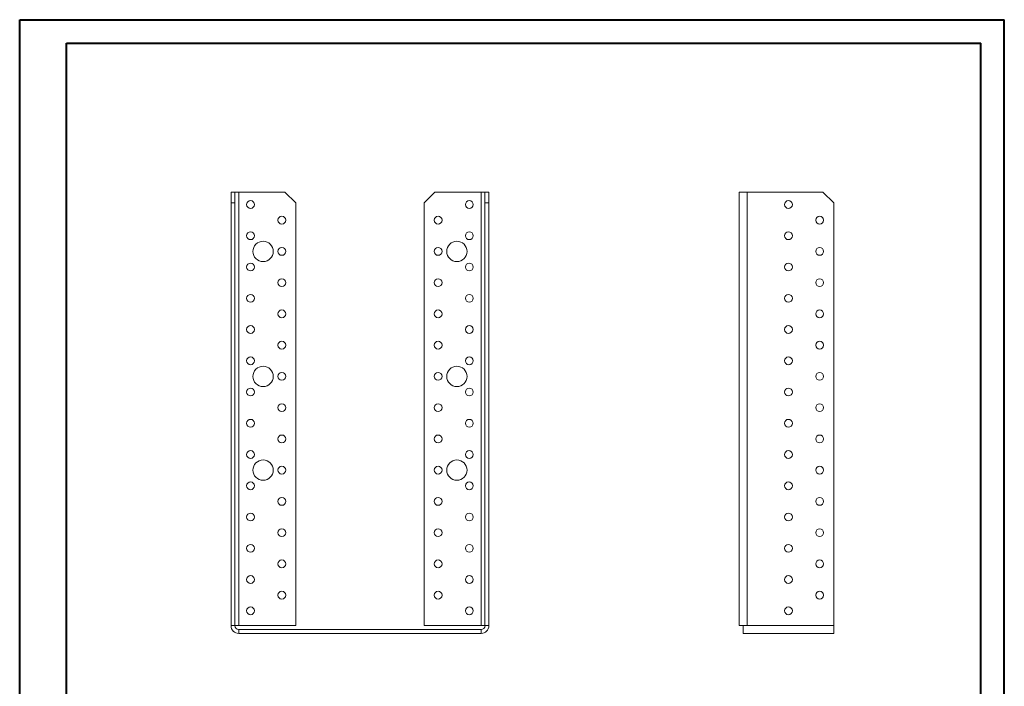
# Model space of a CAD drawing. Header units: millimetres. Extents: x 0 to 210, y 0 to 297.
# Tile 2 of 2: x 0 to 210, y 155 to 297. Entities that reach past the tile are written whole.
import ezdxf

# ---------------------------------------------------------------- set-up
doc = ezdxf.new("R2010")
doc.units = ezdxf.units.MM

msp = doc.modelspace()

# ---------------------------------------------------------------- linework, layer by layer
at = {"color": 7, "linetype": 'Continuous', "lineweight": 40}
for p, q in [((0.08, 0.21), (0.08, 297.21)), ((0.08, 297.21), (210.08, 297.21)), ((210.08, 0.21), (210.08, 297.21)), ((210.08, 292.21), (210.08, 297.21)), ((10.08, 292.21), (205.08, 292.21)), ((10.08, 5.21), (10.08, 292.21)), ((205.08, 5.21), (205.08, 292.21))]:
    msp.add_line(p, q, dxfattribs=at)
at = {"color": 7, "linetype": 'Continuous', "lineweight": 15}
for p, q in [((45.15, 260.45), (45.99, 260.45)), ((45.15, 258.12), (45.15, 260.45)), ((45.99, 260.45), (45.99, 258.12)), ((46.82, 260.45), (45.99, 260.45)), ((46.82, 167.95), (46.82, 260.45)), ((46.82, 260.45), (56.65, 260.45)), ((58.99, 258.12), (56.65, 260.45)), ((88.65, 260.45), (86.32, 258.12)), ((88.65, 260.45), (98.49, 260.45)), ((98.49, 260.45), (98.49, 167.95)), ((99.32, 260.45), (98.49, 260.45)), ((99.32, 260.45), (100.15, 260.45)), ((99.32, 258.12), (99.32, 260.45)), ((100.15, 260.45), (100.15, 258.12)), ((153.54, 260.45), (153.54, 167.95)), ((153.54, 260.45), (155.21, 260.45)), ((155.21, 260.45), (155.21, 167.95)), ((171.37, 260.45), (155.21, 260.45)), ((173.71, 258.12), (171.37, 260.45)), ((45.15, 167.95), (45.15, 258.12)), ((45.99, 258.12), (45.15, 258.12)), ((45.99, 167.95), (45.99, 258.12)), ((58.99, 258.12), (58.99, 167.95)), ((86.32, 167.95), (86.32, 258.12)), ((100.15, 258.12), (99.32, 258.12)), ((99.32, 167.95), (99.32, 258.12)), ((100.15, 167.95), (100.15, 258.12)), ((173.71, 167.95), (173.71, 258.12)), ((45.99, 167.95), (45.15, 167.95)), ((45.99, 167.95), (46.82, 167.95)), ((58.99, 167.95), (46.82, 167.95)), ((46.82, 167.12), (46.82, 166.28)), ((46.82, 167.12), (98.49, 167.12)), ((46.82, 166.28), (98.49, 166.28)), ((98.49, 167.95), (86.32, 167.95)), ((98.49, 167.95), (99.32, 167.95)), ((98.49, 167.12), (98.49, 166.28)), ((99.32, 167.95), (100.15, 167.95)), ((154.37, 167.95), (153.54, 167.95)), ((154.37, 166.28), (154.37, 167.95)), ((154.37, 167.95), (155.21, 167.95)), ((173.71, 166.28), (154.37, 166.28)), ((173.71, 167.95), (155.21, 167.95)), ((173.71, 167.95), (173.71, 166.28))]:
    msp.add_line(p, q, dxfattribs=at)
for centre, radius in [((49.32, 257.78), 0.833), ((95.99, 257.78), 0.833), ((164.04, 257.78), 0.833), ((55.99, 254.45), 0.833), ((89.32, 254.45), 0.833), ((170.71, 254.45), 0.833), ((49.32, 251.12), 0.833), ((51.99, 247.78), 2.17), ((93.32, 247.78), 2.17), ((95.99, 251.12), 0.833), ((164.04, 251.12), 0.833), ((55.99, 247.78), 0.833), ((89.32, 247.78), 0.833), ((170.71, 247.78), 0.833), ((49.32, 244.45), 0.833), ((95.99, 244.45), 0.833), ((164.04, 244.45), 0.833), ((55.99, 241.12), 0.833), ((89.32, 241.12), 0.833), ((170.71, 241.12), 0.833), ((49.32, 237.78), 0.833), ((95.99, 237.78), 0.833), ((164.04, 237.78), 0.833), ((55.99, 234.45), 0.833), ((89.32, 234.45), 0.833), ((170.71, 234.45), 0.833), ((49.32, 231.12), 0.833), ((95.99, 231.12), 0.833), ((164.04, 231.12), 0.833), ((55.99, 227.78), 0.833), ((89.32, 227.78), 0.833), ((170.71, 227.78), 0.833), ((49.32, 224.45), 0.833), ((95.99, 224.45), 0.833), ((164.04, 224.45), 0.833), ((51.99, 221.12), 2.17), ((93.32, 221.12), 2.17), ((55.99, 221.12), 0.833), ((89.32, 221.12), 0.833), ((170.71, 221.12), 0.833), ((49.32, 217.78), 0.833), ((95.99, 217.78), 0.833), ((164.04, 217.78), 0.833), ((55.99, 214.45), 0.833), ((89.32, 214.45), 0.833), ((170.71, 214.45), 0.833), ((49.32, 211.12), 0.833), ((95.99, 211.12), 0.833), ((164.04, 211.12), 0.833), ((55.99, 207.78), 0.833), ((89.32, 207.78), 0.833), ((170.71, 207.78), 0.833), ((49.32, 204.45), 0.833), ((95.99, 204.45), 0.833), ((164.04, 204.45), 0.833), ((51.99, 201.12), 2.17), ((55.99, 201.12), 0.833), ((89.32, 201.12), 0.833), ((93.32, 201.12), 2.17), ((170.71, 201.12), 0.833), ((49.32, 197.78), 0.833), ((95.99, 197.78), 0.833), ((164.04, 197.78), 0.833), ((55.99, 194.45), 0.833), ((89.32, 194.45), 0.833), ((170.71, 194.45), 0.833), ((49.32, 191.12), 0.833), ((95.99, 191.12), 0.833), ((164.04, 191.12), 0.833), ((55.99, 187.78), 0.833), ((89.32, 187.78), 0.833), ((170.71, 187.78), 0.833), ((49.32, 184.45), 0.833), ((95.99, 184.45), 0.833), ((164.04, 184.45), 0.833), ((55.99, 181.12), 0.833), ((89.32, 181.12), 0.833), ((170.71, 181.12), 0.833), ((49.32, 177.78), 0.833), ((95.99, 177.78), 0.833), ((164.04, 177.78), 0.833), ((55.99, 174.45), 0.833), ((89.32, 174.45), 0.833), ((170.71, 174.45), 0.833), ((49.32, 171.12), 0.833), ((95.99, 171.12), 0.833), ((164.04, 171.12), 0.833)]:
    msp.add_circle(centre, radius, dxfattribs=at)
for centre, radius, start, end in [((46.82, 167.95), 1.67, 180, 270), ((46.82, 167.95), 0.833, 180, 270), ((98.49, 167.95), 1.67, 270, 0), ((98.49, 167.95), 0.833, 270, 0)]:
    msp.add_arc(centre, radius, start, end, dxfattribs=at)

doc.saveas('drawing.dxf')
